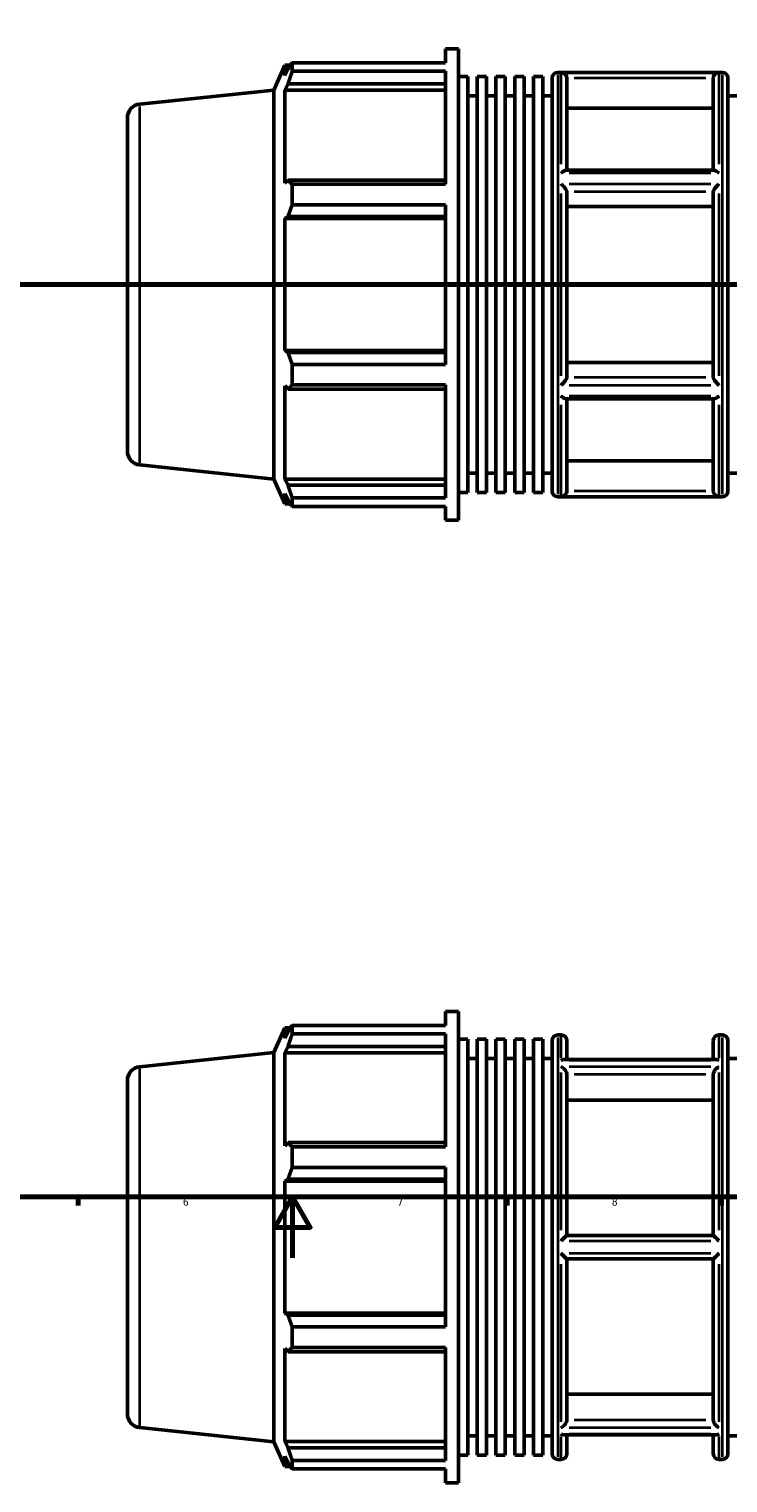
# Model space of a CAD drawing. Header units: millimetres. Extents: x -172 to 1405, y -73 to 983.
# Tile 3 of 7: x 334 to 563, y -73 to 401. Entities that reach past the tile are written whole.
import ezdxf

# ---------------------------------------------------------------- set-up
doc = ezdxf.new("R2010")
doc.units = ezdxf.units.MM
doc.linetypes.add('CHAIN', pattern=[0.7087, 0.4724, -0.0591, 0.1181, -0.0591])
for name, color, linetype, lineweight in [('Border (ISO)', 7, 'Continuous', 70), ('Section Line (ISO)', 7, 'CHAIN', 70), ('Visible (ISO)', 7, 'Continuous', 50), ('Visible Narrow (ISO)', 7, 'Continuous', 35)]:
    doc.layers.add(name, color=color, linetype=linetype, lineweight=lineweight)
doc.styles.add('Note Text (ISO)', font='tahoma.ttf')

# ---------------------------------------------------------------- blocks, each defined once
blk = doc.blocks.new('Borders Default Border')
at = {"layer": 'Border (ISO)'}
for p, q in [((350.42, 20), (350.42, 17.1)), ((490.58, 20), (490.58, 17.1)), ((560.67, 20), (560.67, 17.1))]:
    blk.add_line(p, q, dxfattribs=at)
at = {"layer": 'Border (ISO)', "flags": 128}
for points in [[(20, 20), (20, 574), (821, 574), (821, 20), (20, 20)], [(420.5, 0), (420.5, 20), (414.73, 10), (426.27, 10), (420.5, 20)]]:
    blk.add_lwpolyline(points, dxfattribs=at)
at = {"layer": 'Border (ISO)', "color": 232, "true_color": 0xca0064, "char_height": 2.5, "attachment_point": 7, "style": 'Note Text (ISO)'}
for s, insert in [('6', (384.66, 17.05)), ('7', (454.77, 17.1)), ('8', (524.81, 17.04))]:
    blk.add_mtext(s, dxfattribs=dict(at, insert=insert))
blk = doc.blocks.new('2dTransSection0')
at = {"layer": 'Section Line (ISO)', "linetype": 'CHAIN'}
blk.add_line((235.03, 317.93), (833.03, 317.93), dxfattribs=at)

msp = doc.modelspace()

# ---------------------------------------------------------------- linework, layer by layer
at = {"layer": 'Visible (ISO)'}
for p, q in [((470.501, 390.379), (470.501, 394.927)), ((470.501, 394.927), (474.688, 394.927)), ((474.688, 240.927), (474.688, 394.927)), ((414.388, 381.457), (417.986, 389.537)), ((417.986, 389.537), (417.986, 386.223)), ((417.986, 389.537), (419.788, 389.537)), ((420.386, 390.379), (470.501, 390.379)), ((420.386, 387.594), (420.386, 390.379)), ((419.014, 388.426), (417.986, 386.223)), ((470.501, 387.594), (420.386, 387.594)), ((470.501, 350.722), (470.501, 387.594)), ((474.688, 385.841), (477.751, 385.841)), ((477.751, 250.013), (477.751, 385.841)), ((480.814, 250.013), (480.814, 385.841)), ((480.814, 385.841), (483.877, 385.841)), ((483.877, 250.013), (483.877, 385.841)), ((486.94, 250.013), (486.94, 385.841)), ((486.94, 385.841), (490.003, 385.841)), ((490.003, 250.013), (490.003, 385.841)), ((493.066, 250.013), (493.066, 385.841)), ((493.066, 385.841), (496.128, 385.841)), ((496.128, 250.013), (496.128, 385.841)), ((499.191, 250.013), (499.191, 385.841)), ((499.191, 385.841), (502.254, 385.841)), ((502.254, 250.013), (502.254, 385.841)), ((505.317, 250.427), (505.317, 385.427)), ((507.117, 387.227), (560.946, 387.227)), ((510.103, 385.317), (510.103, 355.237)), ((557.96, 355.237), (557.96, 385.317)), ((562.746, 385.427), (562.746, 250.427)), ((370.561, 376.851), (414.388, 381.457)), ((414.388, 254.397), (414.388, 381.457)), ((417.986, 381.446), (419.014, 383.495)), ((470.501, 381.446), (417.986, 381.446)), ((417.986, 381.446), (417.986, 350.993)), ((419.014, 383.495), (470.501, 383.495)), ((477.751, 379.527), (480.814, 379.527)), ((483.877, 379.527), (486.94, 379.527)), ((490.003, 379.527), (493.066, 379.527)), ((496.128, 379.527), (499.191, 379.527)), ((502.254, 379.527), (505.317, 379.527)), ((557.96, 375.549), (510.103, 375.549)), ((562.746, 379.527), (565.808, 379.527)), ((366.531, 372.376), (366.531, 263.479)), ((419.014, 352.06), (417.986, 350.993)), ((470.501, 352.06), (419.014, 352.06)), ((558.24, 355.237), (509.823, 355.237)), ((420.386, 350.722), (470.501, 350.722)), ((420.386, 344), (420.386, 350.722)), ((510.103, 348.288), (510.103, 287.567)), ((557.96, 287.567), (557.96, 348.288)), ((470.501, 344), (420.386, 344)), ((470.501, 291.855), (470.501, 344)), ((557.96, 343.404), (510.103, 343.404)), ((417.986, 339.461), (419.014, 340.156)), ((470.501, 339.461), (417.986, 339.461)), ((417.986, 339.461), (417.986, 296.394)), ((419.014, 340.156), (470.501, 340.156)), ((470.501, 296.394), (417.986, 296.394)), ((419.014, 295.699), (417.986, 296.394)), ((470.501, 295.699), (419.014, 295.699)), ((420.386, 291.855), (470.501, 291.855)), ((420.386, 285.133), (420.386, 291.855)), ((510.103, 292.451), (557.96, 292.451)), ((470.501, 285.133), (420.386, 285.133)), ((470.501, 248.26), (470.501, 285.133)), ((417.986, 284.862), (417.986, 254.409)), ((417.986, 284.862), (419.014, 283.795)), ((419.014, 283.795), (470.501, 283.795)), ((558.24, 280.618), (509.823, 280.618)), ((510.103, 280.618), (510.103, 250.537)), ((557.96, 250.537), (557.96, 280.618)), ((370.561, 259.004), (414.388, 254.397)), ((510.103, 260.306), (557.96, 260.306)), ((414.388, 254.397), (417.986, 246.317)), ((470.501, 254.409), (417.986, 254.409)), ((419.014, 252.36), (417.986, 254.409)), ((470.501, 252.36), (419.014, 252.36)), ((477.751, 256.327), (480.814, 256.327)), ((483.877, 256.327), (486.94, 256.327)), ((490.003, 256.327), (493.066, 256.327)), ((496.128, 256.327), (499.191, 256.327)), ((502.254, 256.327), (505.317, 256.327)), ((562.746, 256.327), (565.808, 256.327)), ((417.986, 249.632), (417.986, 246.317)), ((417.986, 249.632), (419.014, 247.429)), ((420.386, 248.26), (470.501, 248.26)), ((420.386, 245.476), (420.386, 248.26)), ((474.688, 250.013), (477.751, 250.013)), ((480.814, 250.013), (483.877, 250.013)), ((486.94, 250.013), (490.003, 250.013)), ((493.066, 250.013), (496.128, 250.013)), ((499.191, 250.013), (502.254, 250.013)), ((507.117, 248.627), (560.946, 248.627)), ((417.986, 246.317), (419.788, 246.317)), ((470.501, 245.476), (420.386, 245.476)), ((470.501, 240.927), (470.501, 245.476)), ((470.501, 240.927), (474.688, 240.927)), ((420.386, 75.98), (470.501, 75.98)), ((420.386, 73.196), (420.386, 75.98)), ((470.501, 75.98), (470.501, 80.529)), ((470.501, 80.529), (474.688, 80.529)), ((474.688, -73.471), (474.688, 80.529)), ((414.388, 67.059), (417.986, 75.139)), ((417.986, 75.139), (417.986, 71.824)), ((417.986, 75.139), (419.788, 75.139)), ((419.014, 74.028), (417.986, 71.824)), ((470.501, 73.196), (420.386, 73.196)), ((470.501, 36.324), (470.501, 73.196)), ((474.688, 71.443), (477.751, 71.443)), ((477.751, -64.385), (477.751, 71.443)), ((480.814, -64.385), (480.814, 71.443)), ((480.814, 71.443), (483.877, 71.443)), ((483.877, -64.385), (483.877, 71.443)), ((486.94, -64.385), (486.94, 71.443)), ((486.94, 71.443), (490.003, 71.443)), ((490.003, -64.385), (490.003, 71.443)), ((493.066, -64.385), (493.066, 71.443)), ((493.066, 71.443), (496.128, 71.443)), ((496.128, -64.385), (496.128, 71.443)), ((499.191, -64.385), (499.191, 71.443)), ((499.191, 71.443), (502.254, 71.443)), ((502.254, -64.385), (502.254, 71.443)), ((507.117, 72.829), (508.303, 72.829)), ((559.76, 72.829), (560.946, 72.829)), ((370.561, 62.452), (414.388, 67.059)), ((414.388, -60.001), (414.388, 67.059)), ((417.986, 67.048), (419.014, 69.097)), ((417.986, 67.048), (417.986, 36.595)), ((470.501, 67.048), (417.986, 67.048)), ((419.014, 69.097), (470.501, 69.097)), ((505.317, -63.971), (505.317, 71.029)), ((510.103, 71.029), (510.103, 64.784)), ((557.96, 64.784), (557.96, 71.029)), ((562.746, 71.029), (562.746, -63.971)), ((477.751, 65.129), (480.814, 65.129)), ((483.877, 65.129), (486.94, 65.129)), ((490.003, 65.129), (493.066, 65.129)), ((496.128, 65.129), (499.191, 65.129)), ((502.254, 65.129), (505.317, 65.129)), ((558.917, 64.784), (509.145, 64.784)), ((562.746, 65.129), (565.808, 65.129)), ((366.531, 57.977), (366.531, -50.919)), ((510.103, 59.965), (510.103, 7.379)), ((557.96, 7.379), (557.96, 59.965)), ((557.96, 51.505), (510.103, 51.505)), ((419.014, 37.661), (417.986, 36.595)), ((470.501, 37.661), (419.014, 37.661)), ((420.386, 36.324), (470.501, 36.324)), ((420.386, 29.601), (420.386, 36.324)), ((470.501, 29.601), (420.386, 29.601)), ((470.501, -22.544), (470.501, 29.601)), ((417.986, 25.062), (419.014, 25.757)), ((417.986, 25.062), (417.986, -18.005)), ((470.501, 25.062), (417.986, 25.062)), ((419.014, 25.757), (470.501, 25.757)), ((557.962, 7.379), (510.101, 7.379)), ((510.101, -0.321), (557.962, -0.321)), ((510.103, -0.321), (510.103, -52.908)), ((557.96, -52.908), (557.96, -0.321)), ((419.014, -18.699), (417.986, -18.005)), ((470.501, -18.005), (417.986, -18.005)), ((470.501, -18.699), (419.014, -18.699)), ((420.386, -22.544), (470.501, -22.544)), ((420.386, -29.266), (420.386, -22.544)), ((417.986, -29.537), (417.986, -59.99)), ((417.986, -29.537), (419.014, -30.604)), ((419.014, -30.604), (470.501, -30.604)), ((470.501, -29.266), (420.386, -29.266)), ((470.501, -66.138), (470.501, -29.266)), ((510.103, -44.448), (557.96, -44.448)), ((370.561, -55.395), (414.388, -60.001)), ((414.388, -60.001), (417.986, -68.081)), ((470.501, -59.99), (417.986, -59.99)), ((419.014, -62.039), (417.986, -59.99)), ((477.751, -58.071), (480.814, -58.071)), ((483.877, -58.071), (486.94, -58.071)), ((490.003, -58.071), (493.066, -58.071)), ((496.128, -58.071), (499.191, -58.071)), ((502.254, -58.071), (505.317, -58.071)), ((558.917, -57.726), (509.145, -57.726)), ((510.103, -57.726), (510.103, -63.971)), ((557.96, -63.971), (557.96, -57.726)), ((562.746, -58.071), (565.808, -58.071)), ((417.986, -64.767), (417.986, -68.081)), ((417.986, -64.767), (419.014, -66.97)), ((470.501, -62.039), (419.014, -62.039)), ((420.386, -66.138), (470.501, -66.138)), ((420.386, -68.923), (420.386, -66.138)), ((474.688, -64.385), (477.751, -64.385)), ((480.814, -64.385), (483.877, -64.385)), ((486.94, -64.385), (490.003, -64.385)), ((493.066, -64.385), (496.128, -64.385)), ((499.191, -64.385), (502.254, -64.385)), ((507.117, -65.771), (508.303, -65.771)), ((559.76, -65.771), (560.946, -65.771)), ((417.986, -68.081), (419.788, -68.081)), ((470.501, -68.923), (420.386, -68.923)), ((470.501, -73.471), (470.501, -68.923)), ((470.501, -73.471), (474.688, -73.471))]:
    msp.add_line(p, q, dxfattribs=at)
for centre, radius, start, end in [((507.117, 385.427), 1.8, 90, 180), ((560.946, 385.427), 1.8, 0, 90), ((371.031, 372.376), 4.5, 96, 180), ((371.031, 263.479), 4.5, 180, 264), ((507.117, 250.427), 1.8, 180, 270), ((560.946, 250.427), 1.8, 270, 0), ((507.117, 71.029), 1.8, 90, 180), ((508.303, 71.029), 1.8, 0, 90), ((559.76, 71.029), 1.8, 90, 180), ((560.946, 71.029), 1.8, 0, 90), ((371.031, 57.977), 4.5, 96, 180), ((371.031, -50.919), 4.5, 180, 264), ((507.117, -63.971), 1.8, 180, 270), ((508.303, -63.971), 1.8, 270, 0), ((559.76, -63.971), 1.8, 180, 270), ((560.946, -63.971), 1.8, 270, 0)]:
    msp.add_arc(centre, radius, start, end, dxfattribs=at)
for points, weights in [([(419.014, 388.426), (419.673, 389.383), (420.386, 390.379)], [1.00342740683, 1.00212135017, 1]), ([(420.386, 387.594), (419.673, 385.503), (419.014, 383.495)], [1, 1.00212135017, 1.00342740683]), ([(419.014, 352.06), (419.673, 351.405), (420.386, 350.722)], [1.00342740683, 1.00212135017, 1]), ([(420.386, 344), (419.673, 342.039), (419.014, 340.156)], [1, 1.00212135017, 1.00342740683]), ([(419.014, 295.699), (419.673, 293.816), (420.386, 291.855)], [1.00342740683, 1.00212135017, 1]), ([(420.386, 285.133), (419.673, 284.45), (419.014, 283.795)], [1, 1.00212135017, 1.00342740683]), ([(419.014, 252.36), (419.673, 250.352), (420.386, 248.26)], [1.00342740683, 1.00212135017, 1]), ([(420.386, 245.476), (419.673, 246.472), (419.014, 247.429)], [1, 1.00212135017, 1.00342740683]), ([(419.014, 74.028), (419.673, 74.984), (420.386, 75.98)], [1.00342740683, 1.00212135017, 1]), ([(420.386, 73.196), (419.673, 71.104), (419.014, 69.097)], [1, 1.00212135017, 1.00342740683]), ([(419.014, 37.661), (419.673, 37.006), (420.386, 36.324)], [1.00342740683, 1.00212135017, 1]), ([(420.386, 29.601), (419.673, 27.64), (419.014, 25.757)], [1, 1.00212135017, 1.00342740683]), ([(419.014, -18.699), (419.673, -20.582), (420.386, -22.544)], [1.00342740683, 1.00212135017, 1]), ([(420.386, -29.266), (419.673, -29.948), (419.014, -30.604)], [1, 1.00212135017, 1.00342740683]), ([(419.014, -62.039), (419.673, -64.047), (420.386, -66.138)], [1.00342740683, 1.00212135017, 1]), ([(420.386, -68.923), (419.673, -67.926), (419.014, -66.97)], [1, 1.00212135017, 1.00342740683])]:
    msp.add_rational_spline(points, weights, degree=2, dxfattribs=at)
for points, knots in [([(510.101, 385.396), (510.093, 385.576), (510.059, 385.75), (509.945, 386.083), (509.866, 386.237), (509.651, 386.552), (509.506, 386.7), (509.19, 386.941), (509.016, 387.033), (508.665, 387.156), (508.486, 387.189), (508.306, 387.195), (508.304, 387.195), (508.303, 387.195)], [-0.33844313, -0.33844313, -0.33844313, -0.33844313, -0.28408969, -0.28408969, -0.22778051, -0.22778051, -0.15370655, -0.15370655, -0.07607773, -0.07607773, 0, 0, 0.00071811, 0.00071811, 0.00071811, 0.00071811]), ([(559.76, 387.195), (559.758, 387.195), (559.756, 387.195), (559.577, 387.189), (559.398, 387.156), (559.046, 387.033), (558.872, 386.941), (558.556, 386.7), (558.411, 386.552), (558.197, 386.237), (558.117, 386.083), (558.004, 385.75), (557.969, 385.576), (557.962, 385.396)], [-0.33618978, -0.33618978, -0.33618978, -0.33618978, -0.33547797, -0.33547797, -0.26006676, -0.26006676, -0.18311806, -0.18311806, -0.10969308, -0.10969308, -0.05387724, -0.05387724, 0, 0, 0, 0]), ([(508.303, 354.384), (508.304, 354.386), (508.306, 354.387), (508.557, 354.603), (508.808, 354.791), (509.237, 355.054), (509.422, 355.146), (509.671, 355.222), (509.752, 355.237), (509.823, 355.237)], [-0.37880455, -0.37880455, -0.37880455, -0.37880455, -0.37803345, -0.37803345, -0.27276714, -0.27276714, -0.18755083, -0.18755083, -0.14229427, -0.14229427, -0.14229427, -0.14229427]), ([(558.24, 355.237), (558.311, 355.237), (558.391, 355.222), (558.641, 355.146), (558.826, 355.054), (559.254, 354.791), (559.505, 354.603), (559.756, 354.387), (559.758, 354.386), (559.76, 354.384)], [-0.2381206, -0.2381206, -0.2381206, -0.2381206, -0.19240686, -0.19240686, -0.10632971, -0.10632971, 0, 0, 0.00077889, 0.00077889, 0.00077889, 0.00077889]), ([(510.101, 348.328), (510.094, 348.411), (510.063, 348.513), (509.958, 348.758), (509.878, 348.901), (509.66, 349.243), (509.511, 349.445), (509.192, 349.838), (509.02, 350.032), (508.668, 350.399), (508.487, 350.574), (508.305, 350.736), (508.304, 350.737), (508.303, 350.739)], [-0.33854375, -0.33854375, -0.33854375, -0.33854375, -0.28789764, -0.28789764, -0.23004511, -0.23004511, -0.15392017, -0.15392017, -0.07695827, -0.07695827, 0, 0, 0.00060576, 0.00060576, 0.00060576, 0.00060576]), ([(559.76, 350.739), (559.758, 350.737), (559.757, 350.736), (559.575, 350.574), (559.394, 350.399), (559.043, 350.032), (558.87, 349.838), (558.551, 349.445), (558.403, 349.243), (558.185, 348.901), (558.105, 348.758), (557.999, 348.513), (557.969, 348.411), (557.962, 348.328)], [-0.33611437, -0.33611437, -0.33611437, -0.33611437, -0.33551403, -0.33551403, -0.25924448, -0.25924448, -0.18297134, -0.18297134, -0.10752766, -0.10752766, -0.05019286, -0.05019286, 0, 0, 0, 0]), ([(508.303, 285.116), (508.304, 285.117), (508.305, 285.119), (508.487, 285.281), (508.668, 285.456), (509.02, 285.823), (509.192, 286.017), (509.511, 286.41), (509.66, 286.611), (509.878, 286.954), (509.958, 287.097), (510.063, 287.342), (510.094, 287.444), (510.101, 287.527)], [-0.33611437, -0.33611437, -0.33611437, -0.33611437, -0.33551403, -0.33551403, -0.25924448, -0.25924448, -0.18297134, -0.18297134, -0.10752766, -0.10752766, -0.05019286, -0.05019286, 0, 0, 0, 0]), ([(557.962, 287.527), (557.969, 287.444), (557.999, 287.342), (558.105, 287.097), (558.185, 286.954), (558.403, 286.611), (558.551, 286.41), (558.87, 286.017), (559.043, 285.823), (559.394, 285.456), (559.575, 285.281), (559.757, 285.119), (559.758, 285.117), (559.76, 285.116)], [-0.33854375, -0.33854375, -0.33854375, -0.33854375, -0.28789764, -0.28789764, -0.23004511, -0.23004511, -0.15392017, -0.15392017, -0.07695827, -0.07695827, 0, 0, 0.00060576, 0.00060576, 0.00060576, 0.00060576]), ([(509.823, 280.618), (509.752, 280.618), (509.671, 280.632), (509.422, 280.709), (509.237, 280.8), (508.808, 281.064), (508.557, 281.252), (508.306, 281.468), (508.304, 281.469), (508.303, 281.471)], [-0.2381206, -0.2381206, -0.2381206, -0.2381206, -0.19240686, -0.19240686, -0.10632971, -0.10632971, 0, 0, 0.00077889, 0.00077889, 0.00077889, 0.00077889]), ([(559.76, 281.471), (559.758, 281.469), (559.756, 281.468), (559.505, 281.252), (559.254, 281.064), (558.826, 280.8), (558.641, 280.709), (558.391, 280.632), (558.311, 280.618), (558.24, 280.618)], [-0.37880455, -0.37880455, -0.37880455, -0.37880455, -0.37803345, -0.37803345, -0.27276714, -0.27276714, -0.18755083, -0.18755083, -0.14229427, -0.14229427, -0.14229427, -0.14229427]), ([(508.303, 248.659), (508.304, 248.659), (508.306, 248.659), (508.486, 248.665), (508.665, 248.699), (509.016, 248.822), (509.19, 248.914), (509.506, 249.155), (509.651, 249.303), (509.866, 249.618), (509.945, 249.772), (510.059, 250.105), (510.093, 250.279), (510.101, 250.459)], [-0.33618978, -0.33618978, -0.33618978, -0.33618978, -0.33547797, -0.33547797, -0.26006676, -0.26006676, -0.18311806, -0.18311806, -0.10969308, -0.10969308, -0.05387724, -0.05387724, 0, 0, 0, 0]), ([(557.962, 250.459), (557.969, 250.279), (558.004, 250.105), (558.117, 249.772), (558.197, 249.618), (558.411, 249.303), (558.556, 249.155), (558.872, 248.914), (559.046, 248.822), (559.398, 248.699), (559.577, 248.665), (559.756, 248.659), (559.758, 248.659), (559.76, 248.659)], [-0.33844313, -0.33844313, -0.33844313, -0.33844313, -0.28408969, -0.28408969, -0.22778051, -0.22778051, -0.15370655, -0.15370655, -0.07607773, -0.07607773, 0, 0, 0.00071811, 0.00071811, 0.00071811, 0.00071811]), ([(508.303, 64.569), (508.304, 64.57), (508.305, 64.57), (508.487, 64.657), (508.668, 64.719), (508.946, 64.773), (509.047, 64.784), (509.145, 64.784)], [-0.33611437, -0.33611437, -0.33611437, -0.33611437, -0.33551403, -0.33551403, -0.25924448, -0.25924448, -0.2149707, -0.2149707, -0.2149707, -0.2149707]), ([(510.101, 60.034), (510.097, 60.108), (510.087, 60.184), (510.037, 60.437), (509.976, 60.614), (509.809, 60.973), (509.702, 61.152), (509.422, 61.546), (509.237, 61.752), (508.808, 62.148), (508.557, 62.328), (508.306, 62.462), (508.304, 62.463), (508.303, 62.464)], [-0.33850898, -0.33850898, -0.33850898, -0.33850898, -0.31244672, -0.31244672, -0.25469944, -0.25469944, -0.19240686, -0.19240686, -0.10632971, -0.10632971, 0, 0, 0.00077889, 0.00077889, 0.00077889, 0.00077889]), ([(559.76, 62.464), (559.758, 62.463), (559.756, 62.462), (559.505, 62.328), (559.254, 62.148), (558.826, 61.752), (558.641, 61.546), (558.36, 61.152), (558.253, 60.973), (558.086, 60.614), (558.025, 60.437), (557.975, 60.184), (557.965, 60.108), (557.962, 60.034)], [-0.37880455, -0.37880455, -0.37880455, -0.37880455, -0.37803345, -0.37803345, -0.27276714, -0.27276714, -0.18755083, -0.18755083, -0.12588123, -0.12588123, -0.06871147, -0.06871147, -0.04290986, -0.04290986, -0.04290986, -0.04290986]), ([(558.917, 64.784), (559.015, 64.784), (559.116, 64.773), (559.394, 64.719), (559.575, 64.657), (559.757, 64.57), (559.758, 64.57), (559.76, 64.569)], [-0.12163185, -0.12163185, -0.12163185, -0.12163185, -0.07695827, -0.07695827, 0, 0, 0.00060576, 0.00060576, 0.00060576, 0.00060576]), ([(508.303, 5.633), (508.304, 5.635), (508.306, 5.637), (508.486, 5.819), (508.665, 5.999), (509.016, 6.351), (509.19, 6.524), (509.506, 6.835), (509.651, 6.975), (509.866, 7.179), (509.945, 7.252), (510.059, 7.352), (510.093, 7.379), (510.101, 7.379)], [-0.33618978, -0.33618978, -0.33618978, -0.33618978, -0.33547797, -0.33547797, -0.26006676, -0.26006676, -0.18311806, -0.18311806, -0.10969308, -0.10969308, -0.05387724, -0.05387724, 0, 0, 0, 0]), ([(557.962, 7.379), (557.969, 7.379), (558.004, 7.352), (558.117, 7.252), (558.197, 7.179), (558.411, 6.975), (558.556, 6.835), (558.872, 6.524), (559.046, 6.351), (559.398, 5.999), (559.577, 5.819), (559.756, 5.637), (559.758, 5.635), (559.76, 5.633)], [-0.33844313, -0.33844313, -0.33844313, -0.33844313, -0.28408969, -0.28408969, -0.22778051, -0.22778051, -0.15370655, -0.15370655, -0.07607773, -0.07607773, 0, 0, 0.00071811, 0.00071811, 0.00071811, 0.00071811]), ([(510.101, -0.321), (510.093, -0.321), (510.059, -0.294), (509.945, -0.194), (509.866, -0.121), (509.651, 0.082), (509.506, 0.223), (509.19, 0.533), (509.016, 0.706), (508.665, 1.058), (508.486, 1.239), (508.306, 1.421), (508.304, 1.422), (508.303, 1.424)], [-0.33844313, -0.33844313, -0.33844313, -0.33844313, -0.28408969, -0.28408969, -0.22778051, -0.22778051, -0.15370655, -0.15370655, -0.07607773, -0.07607773, 0, 0, 0.00071811, 0.00071811, 0.00071811, 0.00071811]), ([(559.76, 1.424), (559.758, 1.422), (559.756, 1.421), (559.577, 1.239), (559.398, 1.058), (559.046, 0.706), (558.872, 0.533), (558.556, 0.223), (558.411, 0.082), (558.197, -0.121), (558.117, -0.194), (558.004, -0.294), (557.969, -0.321), (557.962, -0.321)], [-0.33618978, -0.33618978, -0.33618978, -0.33618978, -0.33547797, -0.33547797, -0.26006676, -0.26006676, -0.18311806, -0.18311806, -0.10969308, -0.10969308, -0.05387724, -0.05387724, 0, 0, 0, 0]), ([(508.303, -55.407), (508.304, -55.406), (508.306, -55.405), (508.557, -55.27), (508.808, -55.091), (509.237, -54.694), (509.422, -54.488), (509.702, -54.094), (509.809, -53.915), (509.976, -53.556), (510.037, -53.379), (510.087, -53.127), (510.097, -53.05), (510.101, -52.976)], [-0.37880455, -0.37880455, -0.37880455, -0.37880455, -0.37803345, -0.37803345, -0.27276714, -0.27276714, -0.18755083, -0.18755083, -0.12588123, -0.12588123, -0.06871147, -0.06871147, -0.04290986, -0.04290986, -0.04290986, -0.04290986]), ([(557.962, -52.976), (557.965, -53.05), (557.975, -53.127), (558.025, -53.379), (558.086, -53.556), (558.253, -53.915), (558.36, -54.094), (558.641, -54.488), (558.826, -54.694), (559.254, -55.091), (559.505, -55.27), (559.756, -55.405), (559.758, -55.406), (559.76, -55.407)], [-0.33850898, -0.33850898, -0.33850898, -0.33850898, -0.31244672, -0.31244672, -0.25469944, -0.25469944, -0.19240686, -0.19240686, -0.10632971, -0.10632971, 0, 0, 0.00077889, 0.00077889, 0.00077889, 0.00077889]), ([(509.145, -57.726), (509.047, -57.726), (508.946, -57.715), (508.668, -57.662), (508.487, -57.6), (508.305, -57.513), (508.304, -57.512), (508.303, -57.511)], [-0.12163185, -0.12163185, -0.12163185, -0.12163185, -0.07695827, -0.07695827, 0, 0, 0.00060576, 0.00060576, 0.00060576, 0.00060576]), ([(559.76, -57.511), (559.758, -57.512), (559.757, -57.513), (559.575, -57.6), (559.394, -57.662), (559.116, -57.715), (559.015, -57.726), (558.917, -57.726)], [-0.33611437, -0.33611437, -0.33611437, -0.33611437, -0.33551403, -0.33551403, -0.25924448, -0.25924448, -0.2149707, -0.2149707, -0.2149707, -0.2149707])]:
    msp.add_open_spline(points, degree=3, knots=knots, dxfattribs=at)
for points in [[(510.103, 385.317), (510.103, 385.343), (510.102, 385.37), (510.101, 385.396)], [(557.962, 385.396), (557.96, 385.37), (557.96, 385.343), (557.96, 385.317)], [(510.103, 348.288), (510.103, 348.301), (510.102, 348.314), (510.101, 348.328)], [(557.962, 348.328), (557.96, 348.314), (557.96, 348.301), (557.96, 348.288)], [(510.101, 287.527), (510.102, 287.54), (510.103, 287.554), (510.103, 287.567)], [(557.96, 287.567), (557.96, 287.554), (557.96, 287.54), (557.962, 287.527)], [(510.101, 250.459), (510.102, 250.485), (510.103, 250.511), (510.103, 250.537)], [(557.96, 250.537), (557.96, 250.511), (557.96, 250.485), (557.962, 250.459)], [(510.103, 59.965), (510.103, 59.988), (510.102, 60.01), (510.101, 60.034)], [(557.962, 60.034), (557.96, 60.01), (557.96, 59.988), (557.96, 59.965)], [(510.101, -52.976), (510.102, -52.953), (510.103, -52.93), (510.103, -52.908)], [(557.96, -52.908), (557.96, -52.93), (557.96, -52.953), (557.962, -52.976)]]:
    msp.add_open_spline(points, degree=3, dxfattribs=at)
at = {"layer": 'Visible Narrow (ISO)'}
for p, q in [((507.117, 386.374), (507.117, 249.481)), ((508.303, 357.245), (508.303, 387.007)), ((557.187, 387.195), (510.876, 387.195)), ((512.494, 385.396), (555.568, 385.396)), ((559.76, 387.007), (559.76, 357.245)), ((560.946, 249.481), (560.946, 386.374)), ((370.561, 259.729), (370.561, 376.125)), ((510.876, 354.384), (557.187, 354.384)), ((508.303, 288.165), (508.303, 347.689)), ((557.187, 350.739), (510.876, 350.739)), ((512.494, 348.328), (555.568, 348.328)), ((559.76, 347.689), (559.76, 288.165)), ((510.876, 285.116), (557.187, 285.116)), ((555.568, 287.527), (512.494, 287.527)), ((557.187, 281.471), (510.876, 281.471)), ((508.303, 248.847), (508.303, 278.609)), ((559.76, 278.609), (559.76, 248.847)), ((510.876, 248.659), (557.187, 248.659)), ((555.568, 250.459), (512.494, 250.459)), ((507.117, 71.976), (507.117, -64.918)), ((508.303, 65.36), (508.303, 72.808)), ((559.76, 72.808), (559.76, 65.36)), ((560.946, -64.918), (560.946, 71.976)), ((510.876, 64.569), (557.187, 64.569)), ((557.187, 62.464), (510.876, 62.464)), ((370.561, -54.669), (370.561, 61.727)), ((508.303, 9.046), (508.303, 60.595)), ((512.494, 60.034), (555.568, 60.034)), ((559.76, 60.595), (559.76, 9.046)), ((510.876, 5.633), (557.187, 5.633)), ((557.187, 1.424), (510.876, 1.424)), ((508.303, -53.538), (508.303, -1.988)), ((559.76, -1.988), (559.76, -53.538)), ((510.876, -55.407), (557.187, -55.407)), ((555.568, -52.976), (512.494, -52.976)), ((508.303, -65.75), (508.303, -58.302)), ((557.187, -57.511), (510.876, -57.511)), ((559.76, -58.302), (559.76, -65.75))]:
    msp.add_line(p, q, dxfattribs=at)

# ---------------------------------------------------------------- block references
msp.add_blockref('Borders Default Border', (0, 0))
at = {"layer": 'Section Line (ISO)'}
msp.add_blockref('2dTransSection0', (0, 0), dxfattribs=at)

doc.saveas('drawing.dxf')
